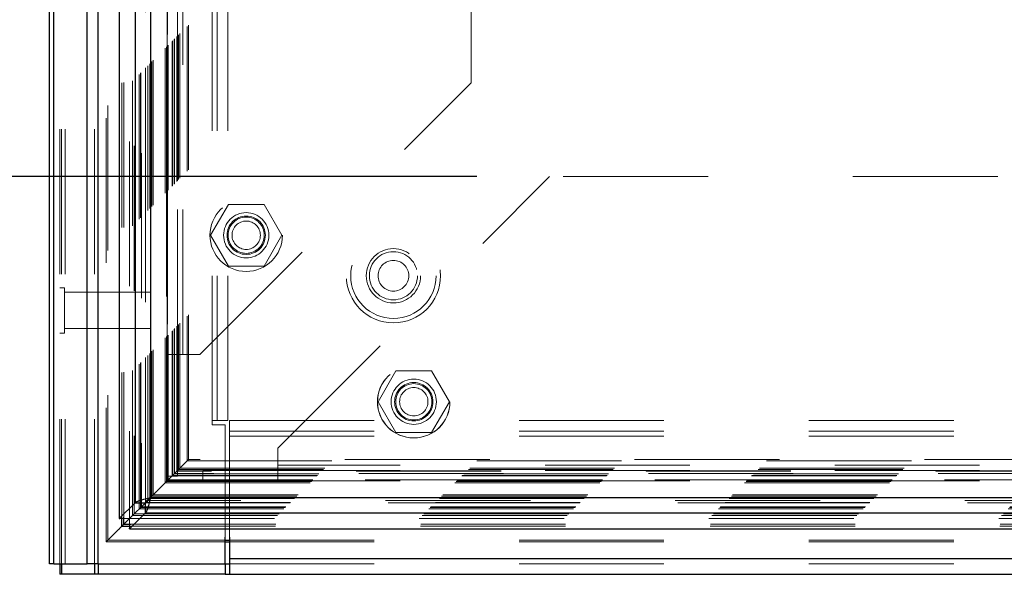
# Model space of a CAD drawing. Header units: inches. Extents: x 0.2 to 10.8, y 0.2 to 8.2.
# Tile 37 of 86: x 2.589 to 3.269, y 3.043 to 3.426. Entities that reach past the tile are written whole.
import ezdxf

# ---------------------------------------------------------------- set-up
doc = ezdxf.new("R2010")
doc.units = ezdxf.units.IN
doc.header["$MEASUREMENT"] = 0
doc.linetypes.add('HIDDEN', pattern=[0.075, 0.05, -0.025])
doc.layers.add('DIMENSIONS', color=140, linetype='Continuous')
doc.layers.add('SLD-0', color=179, linetype='Continuous')
doc.styles.add('SLDTEXTSTYLE0', font='TXT', dxfattribs={"width": 0.7})
doc.dimstyles.new('SLDDIMSTYLE0', dxfattribs={"dimtxt": 0.084961, "dimasz": 0.13, "dimexe": 0, "dimexo": 0.0625, "dimgap": 0.02124, "dimtad": 0, "dimtih": 1, "dimtoh": 1, "dimlfac": 10, "dimrnd": 1e-09, "dimzin": 12, "dimdsep": 46, "dimtxsty": 'SLDTEXTSTYLE0', "dimsah": 1, "dimcen": 0.09, "dimadec": 0, "dimazin": 3, "dimtfac": 1, "dimtofl": 0, "dimtmove": 0, "dimatfit": 3, "dimfxl": 0, "dimfrac": 2, "dimtolj": 1, "dimtzin": 12, "dimarcsym": 0})

# ---------------------------------------------------------------- blocks, each defined once
blk = doc.blocks.new('_D_1')
at = {"layer": 'DIMENSIONS'}
for p, q in [((2.90467, 5.1055), (2.15211, 5.1055)), ((2.27711, 5.1055), (2.27711, 4.4073)), ((2.11554, 4.25325), (2.08701, 4.25325)), ((2.08701, 4.25325), (2.08701, 4.11822)), ((2.43869, 4.25325), (2.46722, 4.25325)), ((2.46722, 4.25325), (2.46722, 4.11822)), ((2.08701, 4.11822), (2.11554, 4.11822)), ((2.46722, 4.11822), (2.43869, 4.11822)), ((2.27711, 3.31717), (2.27711, 4.0992)), ((2.9046, 3.31717), (2.15211, 3.31717))]:
    blk.add_line(p, q, dxfattribs=at)
for points in [[(2.27711, 5.1055), (2.25711, 4.9755), (2.29711, 4.9755)], [(2.27711, 3.31717), (2.29711, 3.44717), (2.25711, 3.44717)]]:
    blk.add_solid(points, dxfattribs=at)
at = {"layer": 'DIMENSIONS', "char_height": 0.083333, "attachment_point": 1, "style": 'SLDTEXTSTYLE0'}
for s, insert in [('17.88', (2.11554, 4.37969)), ('454.2', (2.11554, 4.22564))]:
    blk.add_mtext(s, dxfattribs=dict(at, insert=insert))

msp = doc.modelspace()

# ---------------------------------------------------------------- linework, layer by layer
at = {"layer": 'SLD-0', "linetype": 'HIDDEN', "lineweight": 18}
for p, q in [((2.620207, 3.049848), (2.620207, 5.739265)), ((2.616607, 3.049848), (2.616607, 5.384025)), ((2.617661, 3.049848), (2.617661, 5.383427)), ((2.620207, 3.049848), (2.620207, 5.382229)), ((2.640552, 3.049848), (2.640552, 5.372658)), ((2.643098, 3.049848), (2.643098, 5.372348)), ((2.648644, 5.357561), (2.648644, 3.065111)), ((2.649753, 3.066208), (2.649753, 5.356467)), ((2.659357, 3.082004), (2.659357, 5.340672)), ((2.660717, 3.082132), (2.660717, 5.340543)), ((2.664756, 5.341503), (2.664756, 3.081173)), ((2.666799, 3.083254), (2.666799, 5.339421)), ((2.667885, 5.338334), (2.667885, 3.084338)), ((2.671299, 3.087754), (2.671299, 5.334921)), ((2.672276, 3.088731), (2.672276, 5.333945)), ((2.672455, 3.088911), (2.672455, 5.333765)), ((2.672944, 5.333287), (2.672944, 3.089402)), ((2.675658, 5.330601), (2.675658, 3.092074)), ((2.675695, 3.092148), (2.675695, 5.33053)), ((2.675856, 3.092311), (2.675856, 5.330365)), ((2.677289, 3.093748), (2.677289, 5.328927)), ((2.678638, 3.095094), (2.678638, 5.327582)), ((2.679203, 5.327067), (2.679203, 3.095609)), ((2.680201, 3.096657), (2.680201, 5.326019)), ((2.681078, 3.097534), (2.681078, 5.325142)), ((2.689339, 3.105794), (2.689339, 5.316881)), ((2.690339, 3.106794), (2.690339, 5.315881)), ((2.690594, 5.315608), (2.690594, 3.107071)), ((2.690839, 5.315381), (2.690839, 3.107294)), ((2.690839, 3.107294), (2.690839, 5.315381)), ((2.691339, 3.107794), (2.691339, 5.314881)), ((2.691396, 3.10783), (2.691396, 5.31483)), ((2.694089, 3.110544), (2.694089, 5.312131)), ((2.694089, 3.110544), (2.694089, 5.312131)), ((2.694378, 3.110833), (2.694378, 5.311842)), ((2.695493, 3.111948), (2.695493, 5.310727)), ((2.695839, 3.112294), (2.695839, 5.310381)), ((2.697786, 3.114218), (2.697786, 5.308456)), ((2.698635, 3.11509), (2.698635, 5.307586)), ((2.699562, 3.116018), (2.699562, 5.306658)), ((2.704471, 3.120926), (2.704471, 5.301749)), ((2.705345, 3.121804), (2.705345, 5.300896)), ((2.721707, 3.148748), (2.721707, 5.273848)), ((2.721707, 3.148748), (2.721707, 5.273848)), ((2.725307, 3.148748), (2.725307, 5.273848)), ((2.732507, 3.148748), (2.732507, 5.273848)), ((2.690666, 3.194388), (2.690666, 5.228288)), ((2.697866, 3.194388), (2.697866, 5.228288)), ((2.701466, 3.194388), (2.701466, 5.228288)), ((2.701466, 3.194388), (2.701466, 5.228288)), ((2.900666, 3.381888), (2.900666, 5.040788)), ((2.713166, 3.194388), (2.900666, 3.381888)), ((2.690321, 3.334334), (2.690316, 3.106809)), ((2.767099, 3.129671), (2.954599, 3.317171)), ((4.264099, 3.317171), (2.954599, 3.317171)), ((2.732968, 3.298021), (2.720671, 3.276721)), ((2.757563, 3.298021), (2.732968, 3.298021)), ((2.769861, 3.276721), (2.757563, 3.298021)), ((2.720671, 3.276721), (2.732968, 3.255421)), ((2.757563, 3.255421), (2.769861, 3.276721)), ((2.732968, 3.255421), (2.757563, 3.255421)), ((2.619732, 3.240473), (2.616607, 3.240473)), ((2.619732, 3.209223), (2.619732, 3.240473)), ((2.679107, 3.237348), (2.619732, 3.237348)), ((2.679107, 3.212348), (2.679107, 3.237348)), ((2.616607, 3.209223), (2.619732, 3.209223)), ((2.619732, 3.212348), (2.679107, 3.212348)), ((2.690666, 3.194388), (2.701466, 3.194388)), ((2.690666, 3.110388), (2.690666, 3.194388)), ((2.697866, 3.110388), (2.697866, 3.194388)), ((2.701466, 3.194388), (2.713166, 3.194388)), ((2.848668, 3.183071), (2.836371, 3.161771)), ((2.873263, 3.183071), (2.848668, 3.183071)), ((2.885561, 3.161771), (2.873263, 3.183071)), ((2.836371, 3.161771), (2.848668, 3.140471)), ((2.873263, 3.140471), (2.885561, 3.161771)), ((2.721707, 3.145748), (2.721707, 3.148748)), ((2.732507, 3.148748), (2.721707, 3.148748)), ((2.733698, 3.148748), (4.485116, 3.148748)), ((2.733698, 3.148748), (2.733698, 3.137948)), ((2.730707, 3.145748), (2.721707, 3.145748)), ((2.730707, 3.068249), (2.730707, 3.145748)), ((2.733698, 3.141548), (4.485116, 3.141548)), ((2.848668, 3.140471), (2.873263, 3.140471)), ((2.733698, 3.137948), (4.485116, 3.137948)), ((2.733698, 3.137948), (2.733698, 3.068249)), ((2.733698, 3.137948), (4.485116, 3.137948)), ((2.767099, 3.117971), (2.767099, 3.129671)), ((2.704471, 3.120926), (2.699562, 3.116018)), ((2.704471, 3.120926), (4.514294, 3.120926)), ((4.51344, 3.121807), (2.705332, 3.121807)), ((2.697568, 3.114023), (2.696821, 3.113276)), ((4.521302, 3.113938), (2.697433, 3.113938)), ((4.521236, 3.113991), (2.697521, 3.113991)), ((2.698635, 3.11509), (2.697726, 3.114182)), ((2.699562, 3.116018), (2.698635, 3.11509)), ((2.698635, 3.11509), (4.52013, 3.11509)), ((2.699562, 3.116018), (4.519203, 3.116018)), ((2.715299, 3.114371), (2.715299, 3.107171)), ((2.767099, 3.114371), (2.715299, 3.114371)), ((4.451599, 3.117971), (2.767099, 3.117971)), ((2.767099, 3.107171), (2.767099, 3.117971)), ((4.451599, 3.117971), (2.767099, 3.117971)), ((4.451599, 3.114371), (2.767099, 3.114371)), ((2.690339, 3.106794), (2.689339, 3.105794)), ((2.694378, 3.110833), (2.690339, 3.106794)), ((2.690339, 3.106794), (4.528426, 3.106794)), ((2.690368, 3.106787), (4.528415, 3.106787)), ((2.690538, 3.106985), (4.528215, 3.106985)), ((2.690666, 3.110388), (2.697866, 3.110388)), ((2.690839, 3.107294), (4.527926, 3.107294)), ((2.690839, 3.107294), (4.527926, 3.107294)), ((4.527454, 3.10781), (2.691299, 3.10781)), ((2.691339, 3.107794), (4.527426, 3.107794)), ((2.694089, 3.110544), (4.524676, 3.110544)), ((2.694089, 3.110544), (4.524676, 3.110544)), ((2.694378, 3.110833), (4.524387, 3.110833)), ((2.695839, 3.112294), (2.695493, 3.111948)), ((2.695493, 3.111948), (4.523272, 3.111948)), ((4.522926, 3.112294), (2.695839, 3.112294)), ((2.767099, 3.107171), (2.715299, 3.107171)), ((4.451599, 3.107171), (2.767099, 3.107171)), ((2.689339, 3.105794), (4.529426, 3.105794)), ((4.541486, 3.093713), (2.677279, 3.093713)), ((2.678638, 3.095094), (4.540126, 3.095094)), ((2.680201, 3.096657), (2.679015, 3.09547)), ((2.679203, 3.095609), (4.539562, 3.095609)), ((2.681078, 3.097534), (2.680201, 3.096657)), ((2.680201, 3.096657), (4.538564, 3.096657)), ((2.681078, 3.097534), (4.537687, 3.097534)), ((2.671299, 3.087754), (4.547466, 3.087754)), ((2.672276, 3.088731), (4.546489, 3.088731)), ((2.672455, 3.088911), (4.54631, 3.088911)), ((2.672733, 3.089183), (4.546015, 3.089183)), ((4.543198, 3.092035), (2.67557, 3.092035)), ((2.675669, 3.092063), (4.543096, 3.092063)), ((2.675856, 3.092311), (4.542909, 3.092311)), ((2.658138, 3.081173), (2.664756, 3.081173)), ((2.665466, 3.081882), (2.664756, 3.081173)), ((2.664768, 3.081162), (2.665478, 3.081872)), ((2.664768, 3.07457), (2.664768, 3.081162)), ((2.664768, 3.081162), (4.553997, 3.081162)), ((2.666799, 3.083254), (2.665426, 3.081881)), ((2.666799, 3.083254), (4.551966, 3.083254)), ((2.66798, 3.084442), (4.550781, 3.084442)), ((2.6656, 3.075812), (4.553165, 3.075812)), ((2.665728, 3.077172), (4.553037, 3.077172)), ((2.651727, 3.068193), (2.649753, 3.066208)), ((2.649753, 3.066208), (2.730707, 3.066208)), ((2.733698, 3.066208), (4.485116, 3.066208)), ((2.648638, 3.065089), (2.730707, 3.065089)), ((2.733698, 3.065089), (4.485116, 3.065089)), ((2.733698, 3.053448), (4.485116, 3.053448)), ((2.733698, 3.049848), (4.485116, 3.049848))]:
    msp.add_line(p, q, dxfattribs=at)
at = {"layer": 'SLD-0', "linetype": 'Continuous', "lineweight": 25}
for p, q in [((2.609407, 3.049848), (2.609407, 5.384843)), ((2.61257, 3.049848), (2.61257, 5.383427)), ((2.635461, 3.049848), (2.635461, 5.372658)), ((2.643098, 3.049848), (2.643098, 5.372348)), ((2.657666, 5.341503), (2.657666, 3.081173)), ((2.668567, 5.330601), (2.668567, 3.092074)), ((2.679203, 5.327067), (2.679203, 3.095609)), ((2.679015, 3.09547), (2.675638, 3.092094)), ((2.679203, 3.095609), (4.539562, 3.095609)), ((2.668567, 3.092074), (2.657666, 3.081173)), ((2.675658, 3.092074), (2.665466, 3.081882)), ((2.665478, 3.081872), (2.675669, 3.092063)), ((2.668567, 3.092074), (2.675658, 3.092074)), ((2.675669, 3.084973), (2.675669, 3.092063)), ((2.657666, 3.081173), (2.658138, 3.081173)), ((2.659357, 3.075812), (2.659357, 3.082004)), ((2.660717, 3.077172), (2.660717, 3.082132)), ((2.665426, 3.081881), (2.660717, 3.077172)), ((2.664768, 3.074071), (2.675669, 3.084973)), ((2.675669, 3.084973), (4.543096, 3.084973)), ((2.660717, 3.077172), (2.659357, 3.075812)), ((2.659357, 3.075812), (2.6656, 3.075812)), ((2.660717, 3.077172), (2.665728, 3.077172)), ((2.664768, 3.074071), (2.664768, 3.07457)), ((2.664768, 3.074071), (4.553997, 3.074071)), ((2.730707, 3.049848), (2.730707, 3.068249)), ((2.730707, 3.066208), (2.733698, 3.066208)), ((2.733698, 3.068249), (2.733698, 3.053448)), ((2.730707, 3.065089), (2.733698, 3.065089)), ((2.733698, 3.053448), (4.485116, 3.053448)), ((2.733698, 3.053448), (2.733698, 3.042648)), ((2.61257, 3.049848), (2.609407, 3.049848)), ((2.61257, 3.049848), (2.635461, 3.049848)), ((2.616607, 3.049848), (2.616607, 3.042648)), ((2.61766, 3.049848), (2.61766, 3.042648)), ((2.643098, 3.049848), (2.635461, 3.049848)), ((2.640551, 3.049848), (2.640551, 3.042648)), ((2.643094, 3.049848), (2.643094, 3.042648)), ((2.643098, 3.049848), (2.730707, 3.049848)), ((2.730698, 3.049848), (2.730698, 3.042648)), ((2.730707, 3.049848), (2.733698, 3.049848)), ((2.61766, 3.042648), (2.616607, 3.042648)), ((2.640551, 3.042648), (2.61766, 3.042648)), ((2.643094, 3.042648), (2.640551, 3.042648)), ((2.730698, 3.042648), (2.643094, 3.042648)), ((2.730698, 3.042648), (2.733698, 3.042648)), ((2.733698, 3.042648), (4.485116, 3.042648))]:
    msp.add_line(p, q, dxfattribs=at)
at = {"layer": 'SLD-0', "linetype": 'HIDDEN', "lineweight": 18, "flags": 128}
msp.add_lwpolyline([(2.696916, 3.113374), (2.69727, 3.113737), (2.697487, 3.113952), (2.697643, 3.114092), (2.69769, 3.114142), (2.697726, 3.114182), (2.697761, 3.114223), (2.697686, 3.114152), (2.697107, 3.113565), (2.694378, 3.110833), (2.694378, 3.110833)], dxfattribs=at)
at = {"layer": 'SLD-0', "linetype": 'HIDDEN', "lineweight": 18}
for centre, radius in [((2.745266, 3.276721), 0.025), ((2.745266, 3.276721), 0.015625), ((2.745266, 3.276721), 0.01325), ((2.745266, 3.276721), 0.0125), ((2.745266, 3.276721), 0.009795), ((2.846907, 3.248748), 0.0325), ((2.846907, 3.248748), 0.0295), ((2.846907, 3.248748), 0.0295), ((2.846907, 3.248748), 0.01875), ((2.846907, 3.248748), 0.0166), ((2.846907, 3.248748), 0.0106), ((2.860899, 3.161771), 0.025), ((2.860966, 3.161771), 0.025), ((2.860966, 3.161771), 0.015625), ((2.860966, 3.161771), 0.01325), ((2.860966, 3.161771), 0.0125), ((2.860966, 3.161771), 0.009795)]:
    msp.add_circle(centre, radius, dxfattribs=at)
for points, knots in [([(2.697455, 3.113916), (2.697446, 3.116485), (2.697421, 3.123778), (2.6974, 3.13702), (2.697387, 3.154715), (2.697386, 3.175285), (2.697392, 3.204703), (2.697397, 3.241225), (2.697392, 3.295676), (2.697394, 3.360852), (2.697393, 3.50308), (2.697394, 3.782594), (2.697394, 4.248033), (2.697393, 4.657537), (2.697394, 4.939479), (2.697392, 5.04507), (2.697398, 5.124429), (2.697393, 5.177727), (2.697387, 5.204658), (2.697386, 5.230151), (2.697399, 5.252642), (2.69743, 5.27137), (2.697472, 5.286441), (2.697519, 5.298367), (2.697554, 5.305421), (2.697568, 5.308557), (2.697569, 5.30865)], [0, 0, 0, 0, 0.003511, 0.0099701, 0.0180998, 0.0276981, 0.0380872, 0.0583118, 0.0776208, 0.1125159, 0.1474018, 0.2720339, 0.4945852, 0.7836126, 0.8317878, 0.8799735, 0.9279454, 0.9402645, 0.9528273, 0.9647577, 0.9751107, 0.9835701, 0.9903575, 0.9957119, 0.9998723, 1, 1, 1, 1]), ([(2.704252, 3.120708), (2.704353, 3.120802), (2.704637, 3.121069), (2.70495, 3.121398), (2.705168, 3.121623), (2.70531, 3.121765), (2.705379, 3.121842), (2.70514, 3.121632), (2.704759, 3.121231), (2.704471, 3.120926)], [0, 0, 0, 0, 0.0736522, 0.20849, 0.2702071, 0.3287474, 0.4334968, 0.5703783, 1, 1, 1, 1]), ([(2.697228, 3.113696), (2.697862, 3.114332), (2.699174, 3.115652), (2.700286, 3.116749), (2.700862, 3.117317)], [0, 0, 0, 0, 0.4826351, 1, 1, 1, 1]), ([(2.679067, 3.095511), (2.679404, 3.095845), (2.679936, 3.096371), (2.680752, 3.097202), (2.681447, 3.097906), (2.68207, 3.098516), (2.68285, 3.099316), (2.683412, 3.099856), (2.684588, 3.101052), (2.686078, 3.102525), (2.687744, 3.104193), (2.689103, 3.105553), (2.689906, 3.106386), (2.690446, 3.106929), (2.690837, 3.107325), (2.691104, 3.107539), (2.691256, 3.107707), (2.691373, 3.107861), (2.691421, 3.107904), (2.691333, 3.107808), (2.691299, 3.107772)], [0, 0, 0, 0, 0.0724812, 0.1144085, 0.158397, 0.2030076, 0.2311807, 0.3256349, 0.4138993, 0.5598949, 0.7142708, 0.7894393, 0.8291708, 0.8690747, 0.8898006, 0.9062619, 0.9193688, 0.9353346, 0.9756858, 1, 1, 1, 1]), ([(2.690339, 3.106794), (2.690361, 3.106812), (2.690421, 3.106861), (2.690531, 3.106956), (2.690655, 3.10708), (2.690779, 3.107211), (2.690921, 3.107365), (2.691048, 3.1075), (2.69113, 3.107585), (2.691161, 3.107616), (2.691163, 3.107618), (2.691165, 3.10762), (2.691175, 3.10763), (2.691222, 3.107682), (2.692739, 3.109282), (2.694239, 3.110738), (2.695702, 3.112159)], [0, 0, 0, 0, 0.0159903, 0.0445499, 0.0625985, 0.0827508, 0.1059837, 0.1333492, 0.1485017, 0.1494763, 0.1495373, 0.1495472, 0.150419, 0.155067, 0.1757285, 1, 1, 1, 1]), ([(2.690538, 3.107002), (2.69053, 3.106991), (2.690517, 3.106972), (2.690566, 3.107028), (2.690649, 3.107106), (2.690679, 3.107135)], [0, 0, 0, 0, 0.4831408, 0.81107607, 1, 1, 1, 1]), ([(2.672276, 3.088731), (2.672247, 3.088703), (2.672191, 3.088646), (2.672126, 3.08858), (2.672116, 3.08857), (2.672198, 3.088654), (2.672321, 3.088776), (2.672462, 3.088918), (2.67268, 3.089129), (2.672854, 3.089307), (2.672947, 3.089402)], [0, 0, 0, 0, 0.0820921, 0.1652609, 0.3380534, 0.5184586, 0.6098696, 0.7016563, 0.8395693, 1, 1, 1, 1]), ([(2.659292, 3.075746), (2.659777, 3.076227), (2.661194, 3.07763), (2.662661, 3.079109), (2.663626, 3.080081)], [0, 0, 0, 0, 0.3427259, 1, 1, 1, 1]), ([(2.666799, 3.083254), (2.666785, 3.08324), (2.666756, 3.083209), (2.666778, 3.083229), (2.666843, 3.083298), (2.666954, 3.083418), (2.667081, 3.083546), (2.667184, 3.083648), (2.667286, 3.083745), (2.667451, 3.083905), (2.667701, 3.084156), (2.667885, 3.084343), (2.66798, 3.084439)], [0, 0, 0, 0, 0.0806356, 0.1691126, 0.2692032, 0.3806303, 0.5000705, 0.5495463, 0.582052, 0.6858455, 0.8391914, 1, 1, 1, 1]), ([(2.649753, 3.066208), (2.64947, 3.065925), (2.649088, 3.065543), (2.648738, 3.065181), (2.648627, 3.065085), (2.648632, 3.065089), (2.648674, 3.065121), (2.648721, 3.065164), (2.648787, 3.065232), (2.6489, 3.065354), (2.64919, 3.065653), (2.6496, 3.066061), (2.649921, 3.066379), (2.650056, 3.066513)], [0, 0, 0, 0, 0.3763815, 0.5069441, 0.6074228, 0.6496694, 0.6700491, 0.6899164, 0.7099241, 0.7311928, 0.7799708, 0.9078434, 1, 1, 1, 1])]:
    msp.add_open_spline(points, degree=3, knots=knots, dxfattribs=at)
at = {"layer": 'SLD-0', "linetype": 'Continuous', "lineweight": 25}
for points, knots in [([(2.668567, 3.092074), (2.668785, 3.092369), (2.669222, 3.092663), (2.670478, 3.093252), (2.671298, 3.093547), (2.673224, 3.094136), (2.674328, 3.09443), (2.67669, 3.09502), (2.677947, 3.095314), (2.679203, 3.095609)], [0, 0, 0, 0, 0.25, 0.25, 0.5, 0.5, 0.75, 0.75, 1, 1, 1, 1]), ([(2.679203, 3.095609), (2.679083, 3.095524), (2.678844, 3.095356), (2.678489, 3.095104), (2.67814, 3.094851), (2.677802, 3.094599), (2.677479, 3.094346), (2.677172, 3.094094), (2.676814, 3.093778), (2.676431, 3.0934), (2.676071, 3.092958), (2.675798, 3.092516), (2.675705, 3.092222), (2.675658, 3.092074)], [0, 0, 0, 0, 0.071449, 0.142898, 0.214347, 0.285796, 0.357245, 0.428694, 0.500143, 0.6251072, 0.7500715, 0.8750357, 1, 1, 1, 1]), ([(2.679203, 3.095609), (2.678909, 3.094352), (2.678614, 3.093096), (2.678025, 3.090734), (2.677731, 3.089629), (2.677142, 3.087704), (2.676847, 3.086884), (2.676258, 3.085627), (2.675964, 3.085191), (2.675669, 3.084973)], [0, 0, 0, 0, 0.25, 0.25, 0.5, 0.5, 0.75, 0.75, 1, 1, 1, 1]), ([(2.675669, 3.092063), (2.675753, 3.092087), (2.675921, 3.092136), (2.676174, 3.092252), (2.676426, 3.0924), (2.676679, 3.092579), (2.676931, 3.092789), (2.677184, 3.093027), (2.677499, 3.093356), (2.677878, 3.093799), (2.67832, 3.094371), (2.678761, 3.09498), (2.679056, 3.095399), (2.679203, 3.095609)], [0, 0, 0, 0, 0.071449, 0.14289799, 0.21434699, 0.28579598, 0.35724498, 0.42869398, 0.50014297, 0.62510723, 0.75007149, 0.87503574, 1, 1, 1, 1]), ([(2.659357, 3.075812), (2.658963, 3.075407), (2.658454, 3.074884), (2.657421, 3.073872), (2.656306, 3.072771), (2.653835, 3.070273), (2.652281, 3.068751), (2.651811, 3.068278), (2.651727, 3.068193)], [0, 0, 0, 0, 0.2039007, 0.2630224, 0.5851222, 0.8776238, 0.9781088, 1, 1, 1, 1])]:
    msp.add_open_spline(points, degree=3, knots=knots, dxfattribs=at)

# ---------------------------------------------------------------- dimensions: what is measured, and where the dimension line sits
at = {"layer": 'DIMENSIONS'}
dim = msp.add_linear_dim(base=(2.277113, 3.317171), p1=(2.954666, 5.105504), p2=(2.954599, 3.317171), angle=90, dimstyle='SLDDIMSTYLE0', dxfattribs=at)
dim.commit()
dim.dimension.update_dxf_attribs({"geometry": '_D_1', "text_midpoint": (2.277113, 4.253248), "dimtype": 160})

doc.saveas('drawing.dxf')
